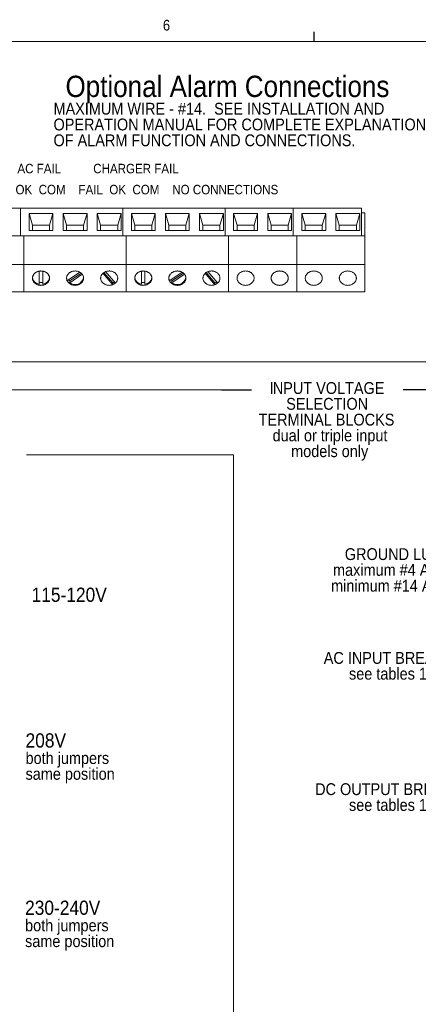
# Paper-space layout '6' of a CAD drawing. Header units: inches. Extents: x 2 to 174, y -5 to 135.
# Tile 8 of 26: x 46 to 75, y 66 to 135. Entities that reach past the tile are written whole.
import ezdxf

# ---------------------------------------------------------------- set-up
doc = ezdxf.new("R2010")
doc.units = ezdxf.units.IN
doc.header["$MEASUREMENT"] = 0
doc.layers.add('FORMAT', color=7, linetype='Continuous')
doc.styles.add('SLDTEXTSTYLE0', font='GOTHIC.TTF', dxfattribs={"width": 0.913})
doc.styles.add('SLDTEXTSTYLE1', font='GOTHIC.TTF', dxfattribs={"width": 0.913})

# ---------------------------------------------------------------- blocks, each defined once
blk = doc.blocks.new('SW_NOTE_54')
at = {"layer": 'FORMAT', "color": 0, "ltscale": 8, "attachment_point": 2}
for s, insert, char_height, style in [('I', (0.143, 1.064), 0.833, 'SLDTEXTSTYLE0'), ('NPUT VOLTAGE', (4.158, 1.064), 0.83333, 'SLDTEXTSTYLE1'), ('SELECTION', (4.056, -0.047), 0.8333, 'SLDTEXTSTYLE1'), ('TERMINAL BLOCKS', (4.01, -1.158), 0.83333, 'SLDTEXTSTYLE1'), ('dual or triple input ', (4.257, -2.269), 0.83333, 'SLDTEXTSTYLE0'), ('models only ', (4.234, -3.38), 0.83333, 'SLDTEXTSTYLE0')]:
    blk.add_mtext(s, dxfattribs=dict(at, insert=insert, char_height=char_height, style=style))
blk = doc.blocks.new('SW_NOTE_59')
at = {"layer": 'FORMAT', "color": 0, "ltscale": 8, "attachment_point": 2}
for s, insert, char_height, style in [('GROUND LUG', (3.555, 1.064), 0.8333, 'SLDTEXTSTYLE1'), ('maximum #4 AWG', (3.545, -0.047), 0.83333, 'SLDTEXTSTYLE0'), ('minimum #14 AWG', (3.551, -1.158), 0.83333, 'SLDTEXTSTYLE0')]:
    blk.add_mtext(s, dxfattribs=dict(at, insert=insert, char_height=char_height, style=style))
blk = doc.blocks.new('SW_NOTE_60')
at = {"layer": 'FORMAT', "color": 0, "ltscale": 8, "char_height": 0.83333, "attachment_point": 2}
for s, insert, style in [('AC INPUT BREAKER', (4.857, 1.064), 'SLDTEXTSTYLE1'), ('see tables 1,2 ', (4.856, -0.047), 'SLDTEXTSTYLE0')]:
    blk.add_mtext(s, dxfattribs=dict(at, insert=insert, style=style))
blk = doc.blocks.new('SW_NOTE_61')
at = {"layer": 'FORMAT', "color": 0, "ltscale": 8, "char_height": 0.83333, "attachment_point": 2}
for s, insert, style in [('DC OUTPUT BREAKER', (5.312, 1.064), 'SLDTEXTSTYLE1'), ('see tables 1,3 ', (5.323, -0.047), 'SLDTEXTSTYLE0')]:
    blk.add_mtext(s, dxfattribs=dict(at, insert=insert, style=style))
blk = doc.blocks.new('SW_NOTE_73')
at = {"layer": 'FORMAT', "color": 0, "ltscale": 8, "attachment_point": 1, "style": 'SLDTEXTSTYLE0'}
for s, insert, char_height in [('208V', (0, 1.277), 1), ('both jumpers', (0, -0.047), 0.83333), ('same position', (0, -1.158), 0.83333)]:
    blk.add_mtext(s, dxfattribs=dict(at, insert=insert, char_height=char_height))
blk = doc.blocks.new('SW_NOTE_74')
at = {"layer": 'FORMAT', "color": 0, "ltscale": 8, "attachment_point": 1, "style": 'SLDTEXTSTYLE0'}
for s, insert, char_height in [('230-240V', (0, 1.277), 1), ('both jumpers', (0, -0.047), 0.83333), ('same position', (0, -1.158), 0.83333)]:
    blk.add_mtext(s, dxfattribs=dict(at, insert=insert, char_height=char_height))
blk = doc.blocks.new('SW_NOTE_76')
at = {"layer": 'FORMAT', "color": 0, "ltscale": 8, "char_height": 0.83333, "attachment_point": 1, "style": 'SLDTEXTSTYLE0'}
for s, insert in [('MAXIMUM WIRE - #14.  SEE INSTALLATION AND ', (0, 1.064)), ('OPERATION MANUAL FOR COMPLETE EXPLANATION ', (0, -0.047)), ('OF ALARM FUNCTION AND CONNECTIONS.', (0, -1.158))]:
    blk.add_mtext(s, dxfattribs=dict(at, insert=insert))

psp = doc.layouts.new('6')

# ---------------------------------------------------------------- linework, layer by layer
at = {"color": 7, "linetype": 'Continuous', "lineweight": 15, "ltscale": 8}
for p, q in [((46.504, 121.551), (39.304, 121.551)), ((46.504, 119.601), (46.504, 121.551)), ((53.704, 121.551), (46.504, 121.551)), ((53.704, 119.601), (53.704, 121.551)), ((60.904, 121.551), (53.704, 121.551)), ((60.904, 119.601), (60.904, 121.551)), ((65.704, 121.551), (60.904, 121.551)), ((65.704, 119.601), (65.704, 121.551)), ((70.504, 121.551), (65.704, 121.551)), ((70.504, 119.601), (70.504, 121.551)), ((47.104, 121.191), (48.784, 121.191)), ((47.104, 119.991), (47.104, 121.191)), ((47.344, 120.371), (47.104, 121.191)), ((48.784, 121.191), (48.544, 120.371)), ((48.784, 121.191), (48.784, 119.991)), ((49.504, 121.191), (51.184, 121.191)), ((49.504, 119.991), (49.504, 121.191)), ((49.744, 120.371), (49.504, 121.191)), ((51.184, 121.191), (50.944, 120.371)), ((51.184, 121.191), (51.184, 119.991)), ((51.904, 119.991), (51.904, 121.191)), ((51.904, 121.191), (53.584, 121.191)), ((51.904, 121.191), (52.144, 120.371)), ((53.584, 121.191), (53.344, 120.371)), ((53.584, 121.191), (53.584, 119.991)), ((54.304, 121.191), (55.984, 121.191)), ((54.304, 119.991), (54.304, 121.191)), ((54.544, 120.371), (54.304, 121.191)), ((55.984, 121.191), (55.744, 120.371)), ((55.984, 121.191), (55.984, 119.991)), ((56.704, 121.191), (58.384, 121.191)), ((56.704, 119.991), (56.704, 121.191)), ((56.944, 120.371), (56.704, 121.191)), ((58.384, 121.191), (58.144, 120.371)), ((58.384, 121.191), (58.384, 119.991)), ((59.104, 119.991), (59.104, 121.191)), ((59.104, 121.191), (60.784, 121.191)), ((59.104, 121.191), (59.344, 120.371)), ((60.784, 121.191), (60.544, 120.371)), ((60.784, 121.191), (60.784, 119.991)), ((61.504, 121.191), (63.184, 121.191)), ((61.504, 119.991), (61.504, 121.191)), ((61.744, 120.371), (61.504, 121.191)), ((63.184, 121.191), (62.944, 120.371)), ((63.184, 121.191), (63.184, 119.991)), ((63.904, 119.991), (63.904, 121.191)), ((63.904, 121.191), (65.584, 121.191)), ((63.904, 121.191), (64.144, 120.371)), ((65.584, 121.191), (65.344, 120.371)), ((65.584, 121.191), (65.584, 119.991)), ((66.304, 121.191), (67.984, 121.191)), ((66.304, 119.991), (66.304, 121.191)), ((66.544, 120.371), (66.304, 121.191)), ((67.984, 121.191), (67.744, 120.371)), ((67.984, 121.191), (67.984, 119.991)), ((68.704, 119.991), (68.704, 121.191)), ((68.704, 121.191), (70.384, 121.191)), ((68.704, 121.191), (68.944, 120.371)), ((70.384, 121.191), (70.144, 120.371)), ((70.384, 121.191), (70.384, 119.991)), ((70.504, 121.24), (70.744, 121.24)), ((70.744, 119.601), (70.744, 121.24)), ((48.784, 119.991), (47.104, 119.991)), ((47.344, 119.991), (47.344, 120.371)), ((47.344, 120.371), (48.544, 120.371)), ((48.544, 120.371), (48.544, 119.991)), ((51.184, 119.991), (49.504, 119.991)), ((49.744, 119.991), (49.744, 120.371)), ((49.744, 120.371), (50.944, 120.371)), ((50.944, 120.371), (50.944, 119.991)), ((53.584, 119.991), (51.904, 119.991)), ((52.144, 119.991), (52.144, 120.371)), ((52.144, 120.371), (53.344, 120.371)), ((53.344, 120.371), (53.344, 119.991)), ((55.984, 119.991), (54.304, 119.991)), ((54.544, 119.991), (54.544, 120.371)), ((54.544, 120.371), (55.744, 120.371)), ((55.744, 120.371), (55.744, 119.991)), ((58.384, 119.991), (56.704, 119.991)), ((56.944, 119.991), (56.944, 120.371)), ((56.944, 120.371), (58.144, 120.371)), ((58.144, 120.371), (58.144, 119.991)), ((60.784, 119.991), (59.104, 119.991)), ((59.344, 119.991), (59.344, 120.371)), ((59.344, 120.371), (60.544, 120.371)), ((60.544, 120.371), (60.544, 119.991)), ((63.184, 119.991), (61.504, 119.991)), ((61.744, 119.991), (61.744, 120.371)), ((61.744, 120.371), (62.944, 120.371)), ((62.944, 120.371), (62.944, 119.991)), ((65.584, 119.991), (63.904, 119.991)), ((64.144, 119.991), (64.144, 120.371)), ((64.144, 120.371), (65.344, 120.371)), ((65.344, 120.371), (65.344, 119.991)), ((67.984, 119.991), (66.304, 119.991)), ((66.544, 119.991), (66.544, 120.371)), ((66.544, 120.371), (67.744, 120.371)), ((67.744, 120.371), (67.744, 119.991)), ((70.384, 119.991), (68.704, 119.991)), ((68.944, 119.991), (68.944, 120.371)), ((68.944, 120.371), (70.144, 120.371)), ((70.144, 120.371), (70.144, 119.991)), ((46.504, 119.601), (39.544, 119.601)), ((46.504, 119.601), (46.744, 119.601)), ((46.744, 117.591), (46.744, 119.601)), ((53.704, 119.601), (46.744, 119.601)), ((53.944, 119.601), (53.704, 119.601)), ((53.944, 117.591), (53.944, 119.601)), ((60.904, 119.601), (53.944, 119.601)), ((60.904, 119.601), (61.144, 119.601)), ((65.704, 119.601), (61.144, 119.601)), ((61.144, 117.591), (61.144, 119.601)), ((65.704, 119.601), (65.944, 119.601)), ((70.504, 119.601), (65.944, 119.601)), ((65.944, 117.591), (65.944, 119.601)), ((70.744, 119.601), (70.504, 119.601)), ((70.744, 117.591), (70.744, 119.601)), ((46.744, 117.591), (39.544, 117.591)), ((46.744, 115.671), (46.744, 117.591)), ((53.944, 117.591), (46.744, 117.591)), ((47.824, 117.126), (47.824, 116.201)), ((48.064, 116.201), (48.064, 117.126)), ((53.944, 115.671), (53.944, 117.591)), ((61.144, 117.591), (53.944, 117.591)), ((55.024, 117.126), (55.024, 116.201)), ((55.264, 116.201), (55.264, 117.126)), ((65.944, 117.591), (61.144, 117.591)), ((61.144, 115.671), (61.144, 117.591)), ((70.744, 117.591), (65.944, 117.591)), ((65.944, 115.671), (65.944, 117.591)), ((70.744, 115.671), (70.744, 117.591)), ((50.676, 117.052), (49.812, 116.463)), ((49.963, 116.435), (50.771, 116.986)), ((49.963, 116.306), (50.846, 116.908)), ((49.963, 116.435), (49.963, 116.306)), ((52.301, 116.972), (52.992, 116.171)), ((52.368, 117.025), (52.992, 116.301)), ((53.187, 116.29), (52.495, 117.091)), ((57.876, 117.052), (57.012, 116.463)), ((57.163, 116.435), (57.971, 116.986)), ((57.163, 116.306), (58.046, 116.908)), ((57.163, 116.435), (57.163, 116.306)), ((59.501, 116.972), (60.192, 116.171)), ((59.568, 117.025), (60.192, 116.301)), ((60.387, 116.29), (59.695, 117.091)), ((52.992, 116.301), (52.992, 116.171)), ((60.192, 116.301), (60.192, 116.171)), ((46.744, 115.671), (39.544, 115.671)), ((53.944, 115.671), (46.744, 115.671)), ((61.144, 115.671), (53.944, 115.671)), ((65.944, 115.671), (61.144, 115.671)), ((70.744, 115.671), (65.944, 115.671))]:
    psp.add_line(p, q, dxfattribs=at)
at = {"color": 7, "linetype": 'Continuous', "lineweight": 15, "ltscale": 8, "flags": 128}
for points in [[(47.944, 117.137), (47.986, 117.135), (48.027, 117.132), (48.069, 117.126), (48.109, 117.117), (48.149, 117.106), (48.188, 117.093), (48.226, 117.077), (48.262, 117.06), (48.297, 117.04), (48.33, 117.018), (48.361, 116.995), (48.39, 116.969), (48.417, 116.942), (48.441, 116.914), (48.464, 116.884), (48.483, 116.853), (48.5, 116.821), (48.515, 116.787), (48.526, 116.754), (48.535, 116.719), (48.541, 116.684), (48.544, 116.649), (48.544, 116.614), (48.541, 116.578), (48.535, 116.544), (48.526, 116.509), (48.515, 116.475), (48.5, 116.442), (48.483, 116.41), (48.464, 116.379), (48.441, 116.349), (48.417, 116.32), (48.39, 116.293), (48.361, 116.268), (48.33, 116.244), (48.297, 116.223), (48.262, 116.203), (48.226, 116.185), (48.188, 116.17), (48.149, 116.157), (48.109, 116.146), (48.069, 116.137), (48.027, 116.131), (47.986, 116.127), (47.944, 116.126), (47.902, 116.127), (47.86, 116.131), (47.819, 116.137), (47.779, 116.146), (47.739, 116.157), (47.7, 116.17), (47.662, 116.185), (47.626, 116.203), (47.591, 116.223), (47.558, 116.244), (47.527, 116.268), (47.498, 116.293), (47.471, 116.32), (47.447, 116.349), (47.424, 116.379), (47.405, 116.41), (47.388, 116.442), (47.373, 116.475), (47.362, 116.509), (47.353, 116.544), (47.347, 116.578), (47.344, 116.614), (47.344, 116.649), (47.347, 116.684), (47.353, 116.719), (47.362, 116.754), (47.373, 116.787), (47.388, 116.821), (47.405, 116.853), (47.424, 116.884), (47.447, 116.914), (47.471, 116.942), (47.498, 116.969), (47.527, 116.995), (47.558, 117.018), (47.591, 117.04), (47.626, 117.06), (47.662, 117.077), (47.7, 117.093), (47.739, 117.106), (47.779, 117.117), (47.819, 117.126), (47.86, 117.132), (47.902, 117.135), (47.944, 117.137)], [(50.344, 117.137), (50.386, 117.135), (50.427, 117.132), (50.469, 117.126), (50.509, 117.117), (50.549, 117.106), (50.588, 117.093), (50.626, 117.077), (50.662, 117.06), (50.697, 117.04), (50.73, 117.018), (50.761, 116.995), (50.79, 116.969), (50.817, 116.942), (50.841, 116.914), (50.864, 116.884), (50.883, 116.853), (50.9, 116.821), (50.915, 116.787), (50.926, 116.754), (50.935, 116.719), (50.941, 116.684), (50.944, 116.649), (50.944, 116.614), (50.941, 116.578), (50.935, 116.544), (50.926, 116.509), (50.915, 116.475), (50.9, 116.442), (50.883, 116.41), (50.864, 116.379), (50.841, 116.349), (50.817, 116.32), (50.79, 116.293), (50.761, 116.268), (50.73, 116.244), (50.697, 116.223), (50.662, 116.203), (50.626, 116.185), (50.588, 116.17), (50.549, 116.157), (50.509, 116.146), (50.469, 116.137), (50.427, 116.131), (50.386, 116.127), (50.344, 116.126), (50.302, 116.127), (50.26, 116.131), (50.219, 116.137), (50.179, 116.146), (50.139, 116.157), (50.1, 116.17), (50.062, 116.185), (50.026, 116.203), (49.991, 116.223), (49.958, 116.244), (49.927, 116.268), (49.898, 116.293), (49.871, 116.32), (49.847, 116.349), (49.824, 116.379), (49.805, 116.41), (49.788, 116.442), (49.773, 116.475), (49.762, 116.509), (49.753, 116.544), (49.747, 116.578), (49.744, 116.614), (49.744, 116.649), (49.747, 116.684), (49.753, 116.719), (49.762, 116.754), (49.773, 116.787), (49.788, 116.821), (49.805, 116.853), (49.824, 116.884), (49.847, 116.914), (49.871, 116.942), (49.898, 116.969), (49.927, 116.995), (49.958, 117.018), (49.991, 117.04), (50.026, 117.06), (50.062, 117.077), (50.1, 117.093), (50.139, 117.106), (50.179, 117.117), (50.219, 117.126), (50.26, 117.132), (50.302, 117.135), (50.344, 117.137)], [(52.744, 117.137), (52.786, 117.135), (52.827, 117.132), (52.869, 117.126), (52.909, 117.117), (52.949, 117.106), (52.988, 117.093), (53.026, 117.077), (53.062, 117.06), (53.097, 117.04), (53.13, 117.018), (53.161, 116.995), (53.19, 116.969), (53.217, 116.942), (53.241, 116.914), (53.264, 116.884), (53.283, 116.853), (53.3, 116.821), (53.315, 116.787), (53.326, 116.754), (53.335, 116.719), (53.341, 116.684), (53.344, 116.649), (53.344, 116.614), (53.341, 116.578), (53.335, 116.544), (53.326, 116.509), (53.315, 116.475), (53.3, 116.442), (53.283, 116.41), (53.264, 116.379), (53.241, 116.349), (53.217, 116.32), (53.19, 116.293), (53.161, 116.268), (53.13, 116.244), (53.097, 116.223), (53.062, 116.203), (53.026, 116.185), (52.988, 116.17), (52.949, 116.157), (52.909, 116.146), (52.869, 116.137), (52.827, 116.131), (52.786, 116.127), (52.744, 116.126), (52.702, 116.127), (52.66, 116.131), (52.619, 116.137), (52.579, 116.146), (52.539, 116.157), (52.5, 116.17), (52.462, 116.185), (52.426, 116.203), (52.391, 116.223), (52.358, 116.244), (52.327, 116.268), (52.298, 116.293), (52.271, 116.32), (52.247, 116.349), (52.224, 116.379), (52.205, 116.41), (52.188, 116.442), (52.173, 116.475), (52.162, 116.509), (52.153, 116.544), (52.147, 116.578), (52.144, 116.614), (52.144, 116.649), (52.147, 116.684), (52.153, 116.719), (52.162, 116.754), (52.173, 116.787), (52.188, 116.821), (52.205, 116.853), (52.224, 116.884), (52.247, 116.914), (52.271, 116.942), (52.298, 116.969), (52.327, 116.995), (52.358, 117.018), (52.391, 117.04), (52.426, 117.06), (52.462, 117.077), (52.5, 117.093), (52.539, 117.106), (52.579, 117.117), (52.619, 117.126), (52.66, 117.132), (52.702, 117.135), (52.744, 117.137)], [(52.495, 117.091), (52.534, 117.105), (52.574, 117.116), (52.615, 117.125), (52.657, 117.131), (52.698, 117.135), (52.741, 117.137), (52.783, 117.136), (52.825, 117.132), (52.866, 117.126), (52.907, 117.118), (52.947, 117.107), (52.986, 117.094), (53.024, 117.078), (53.061, 117.06), (53.096, 117.041), (53.129, 117.019), (53.16, 116.995), (53.19, 116.97), (53.217, 116.942), (53.241, 116.914), (53.264, 116.884), (53.283, 116.852), (53.301, 116.82), (53.315, 116.787), (53.326, 116.752), (53.335, 116.718), (53.341, 116.683), (53.344, 116.647), (53.343, 116.612), (53.34, 116.576), (53.334, 116.541), (53.325, 116.507), (53.314, 116.472), (53.299, 116.439), (53.282, 116.407), (53.261, 116.376), (53.239, 116.346), (53.214, 116.317), (53.187, 116.29)], [(55.144, 117.137), (55.186, 117.135), (55.227, 117.132), (55.269, 117.126), (55.309, 117.117), (55.349, 117.106), (55.388, 117.093), (55.426, 117.077), (55.462, 117.06), (55.497, 117.04), (55.53, 117.018), (55.561, 116.995), (55.59, 116.969), (55.617, 116.942), (55.641, 116.914), (55.664, 116.884), (55.683, 116.853), (55.7, 116.821), (55.715, 116.787), (55.726, 116.754), (55.735, 116.719), (55.741, 116.684), (55.744, 116.649), (55.744, 116.614), (55.741, 116.578), (55.735, 116.544), (55.726, 116.509), (55.715, 116.475), (55.7, 116.442), (55.683, 116.41), (55.664, 116.379), (55.641, 116.349), (55.617, 116.32), (55.59, 116.293), (55.561, 116.268), (55.53, 116.244), (55.497, 116.223), (55.462, 116.203), (55.426, 116.185), (55.388, 116.17), (55.349, 116.157), (55.309, 116.146), (55.269, 116.137), (55.227, 116.131), (55.186, 116.127), (55.144, 116.126), (55.102, 116.127), (55.06, 116.131), (55.019, 116.137), (54.979, 116.146), (54.939, 116.157), (54.9, 116.17), (54.862, 116.185), (54.826, 116.203), (54.791, 116.223), (54.758, 116.244), (54.727, 116.268), (54.698, 116.293), (54.671, 116.32), (54.647, 116.349), (54.624, 116.379), (54.605, 116.41), (54.588, 116.442), (54.573, 116.475), (54.562, 116.509), (54.553, 116.544), (54.547, 116.578), (54.544, 116.614), (54.544, 116.649), (54.547, 116.684), (54.553, 116.719), (54.562, 116.754), (54.573, 116.787), (54.588, 116.821), (54.605, 116.853), (54.624, 116.884), (54.647, 116.914), (54.671, 116.942), (54.698, 116.969), (54.727, 116.995), (54.758, 117.018), (54.791, 117.04), (54.826, 117.06), (54.862, 117.077), (54.9, 117.093), (54.939, 117.106), (54.979, 117.117), (55.019, 117.126), (55.06, 117.132), (55.102, 117.135), (55.144, 117.137)], [(57.544, 117.137), (57.586, 117.135), (57.627, 117.132), (57.669, 117.126), (57.709, 117.117), (57.749, 117.106), (57.788, 117.093), (57.826, 117.077), (57.862, 117.06), (57.897, 117.04), (57.93, 117.018), (57.961, 116.995), (57.99, 116.969), (58.017, 116.942), (58.041, 116.914), (58.064, 116.884), (58.083, 116.853), (58.1, 116.821), (58.115, 116.787), (58.126, 116.754), (58.135, 116.719), (58.141, 116.684), (58.144, 116.649), (58.144, 116.614), (58.141, 116.578), (58.135, 116.544), (58.126, 116.509), (58.115, 116.475), (58.1, 116.442), (58.083, 116.41), (58.064, 116.379), (58.041, 116.349), (58.017, 116.32), (57.99, 116.293), (57.961, 116.268), (57.93, 116.244), (57.897, 116.223), (57.862, 116.203), (57.826, 116.185), (57.788, 116.17), (57.749, 116.157), (57.709, 116.146), (57.669, 116.137), (57.627, 116.131), (57.586, 116.127), (57.544, 116.126), (57.502, 116.127), (57.46, 116.131), (57.419, 116.137), (57.379, 116.146), (57.339, 116.157), (57.3, 116.17), (57.262, 116.185), (57.226, 116.203), (57.191, 116.223), (57.158, 116.244), (57.127, 116.268), (57.098, 116.293), (57.071, 116.32), (57.047, 116.349), (57.024, 116.379), (57.005, 116.41), (56.988, 116.442), (56.973, 116.475), (56.962, 116.509), (56.953, 116.544), (56.947, 116.578), (56.944, 116.614), (56.944, 116.649), (56.947, 116.684), (56.953, 116.719), (56.962, 116.754), (56.973, 116.787), (56.988, 116.821), (57.005, 116.853), (57.024, 116.884), (57.047, 116.914), (57.071, 116.942), (57.098, 116.969), (57.127, 116.995), (57.158, 117.018), (57.191, 117.04), (57.226, 117.06), (57.262, 117.077), (57.3, 117.093), (57.339, 117.106), (57.379, 117.117), (57.419, 117.126), (57.46, 117.132), (57.502, 117.135), (57.544, 117.137)], [(59.944, 117.137), (59.986, 117.135), (60.027, 117.132), (60.069, 117.126), (60.109, 117.117), (60.149, 117.106), (60.188, 117.093), (60.226, 117.077), (60.262, 117.06), (60.297, 117.04), (60.33, 117.018), (60.361, 116.995), (60.39, 116.969), (60.417, 116.942), (60.441, 116.914), (60.464, 116.884), (60.483, 116.853), (60.5, 116.821), (60.515, 116.787), (60.526, 116.754), (60.535, 116.719), (60.541, 116.684), (60.544, 116.649), (60.544, 116.614), (60.541, 116.578), (60.535, 116.544), (60.526, 116.509), (60.515, 116.475), (60.5, 116.442), (60.483, 116.41), (60.464, 116.379), (60.441, 116.349), (60.417, 116.32), (60.39, 116.293), (60.361, 116.268), (60.33, 116.244), (60.297, 116.223), (60.262, 116.203), (60.226, 116.185), (60.188, 116.17), (60.149, 116.157), (60.109, 116.146), (60.069, 116.137), (60.027, 116.131), (59.986, 116.127), (59.944, 116.126), (59.902, 116.127), (59.86, 116.131), (59.819, 116.137), (59.779, 116.146), (59.739, 116.157), (59.7, 116.17), (59.662, 116.185), (59.626, 116.203), (59.591, 116.223), (59.558, 116.244), (59.527, 116.268), (59.498, 116.293), (59.471, 116.32), (59.447, 116.349), (59.424, 116.379), (59.405, 116.41), (59.388, 116.442), (59.373, 116.475), (59.362, 116.509), (59.353, 116.544), (59.347, 116.578), (59.344, 116.614), (59.344, 116.649), (59.347, 116.684), (59.353, 116.719), (59.362, 116.754), (59.373, 116.787), (59.388, 116.821), (59.405, 116.853), (59.424, 116.884), (59.447, 116.914), (59.471, 116.942), (59.498, 116.969), (59.527, 116.995), (59.558, 117.018), (59.591, 117.04), (59.626, 117.06), (59.662, 117.077), (59.7, 117.093), (59.739, 117.106), (59.779, 117.117), (59.819, 117.126), (59.86, 117.132), (59.902, 117.135), (59.944, 117.137)], [(59.695, 117.091), (59.734, 117.105), (59.774, 117.116), (59.815, 117.125), (59.857, 117.131), (59.898, 117.135), (59.941, 117.137), (59.983, 117.136), (60.025, 117.132), (60.066, 117.126), (60.107, 117.118), (60.147, 117.107), (60.186, 117.094), (60.224, 117.078), (60.261, 117.06), (60.296, 117.041), (60.329, 117.019), (60.36, 116.995), (60.39, 116.97), (60.417, 116.942), (60.441, 116.914), (60.464, 116.884), (60.483, 116.852), (60.501, 116.82), (60.515, 116.787), (60.526, 116.752), (60.535, 116.718), (60.541, 116.683), (60.544, 116.647), (60.543, 116.612), (60.54, 116.576), (60.534, 116.541), (60.525, 116.507), (60.514, 116.472), (60.499, 116.439), (60.482, 116.407), (60.461, 116.376), (60.439, 116.346), (60.414, 116.317), (60.387, 116.29)], [(62.344, 117.137), (62.386, 117.135), (62.427, 117.132), (62.469, 117.126), (62.509, 117.117), (62.549, 117.106), (62.588, 117.093), (62.626, 117.077), (62.662, 117.06), (62.697, 117.04), (62.73, 117.018), (62.761, 116.995), (62.79, 116.969), (62.817, 116.942), (62.841, 116.914), (62.864, 116.884), (62.883, 116.853), (62.9, 116.821), (62.915, 116.787), (62.926, 116.754), (62.935, 116.719), (62.941, 116.684), (62.944, 116.649), (62.944, 116.614), (62.941, 116.578), (62.935, 116.544), (62.926, 116.509), (62.915, 116.475), (62.9, 116.442), (62.883, 116.41), (62.864, 116.379), (62.841, 116.349), (62.817, 116.32), (62.79, 116.293), (62.761, 116.268), (62.73, 116.244), (62.697, 116.223), (62.662, 116.203), (62.626, 116.185), (62.588, 116.17), (62.549, 116.157), (62.509, 116.146), (62.469, 116.137), (62.427, 116.131), (62.386, 116.127), (62.344, 116.126), (62.302, 116.127), (62.26, 116.131), (62.219, 116.137), (62.179, 116.146), (62.139, 116.157), (62.1, 116.17), (62.062, 116.185), (62.026, 116.203), (61.991, 116.223), (61.958, 116.244), (61.927, 116.268), (61.898, 116.293), (61.871, 116.32), (61.847, 116.349), (61.824, 116.379), (61.805, 116.41), (61.788, 116.442), (61.773, 116.475), (61.762, 116.509), (61.753, 116.544), (61.747, 116.578), (61.744, 116.614), (61.744, 116.649), (61.747, 116.684), (61.753, 116.719), (61.762, 116.754), (61.773, 116.787), (61.788, 116.821), (61.805, 116.853), (61.824, 116.884), (61.847, 116.914), (61.871, 116.942), (61.898, 116.969), (61.927, 116.995), (61.958, 117.018), (61.991, 117.04), (62.026, 117.06), (62.062, 117.077), (62.1, 117.093), (62.139, 117.106), (62.179, 117.117), (62.219, 117.126), (62.26, 117.132), (62.302, 117.135), (62.344, 117.137)], [(64.744, 117.137), (64.786, 117.135), (64.827, 117.132), (64.869, 117.126), (64.909, 117.117), (64.949, 117.106), (64.988, 117.093), (65.026, 117.077), (65.062, 117.06), (65.097, 117.04), (65.13, 117.018), (65.161, 116.995), (65.19, 116.969), (65.217, 116.942), (65.241, 116.914), (65.264, 116.884), (65.283, 116.853), (65.3, 116.821), (65.315, 116.787), (65.326, 116.754), (65.335, 116.719), (65.341, 116.684), (65.344, 116.649), (65.344, 116.614), (65.341, 116.578), (65.335, 116.544), (65.326, 116.509), (65.315, 116.475), (65.3, 116.442), (65.283, 116.41), (65.264, 116.379), (65.241, 116.349), (65.217, 116.32), (65.19, 116.293), (65.161, 116.268), (65.13, 116.244), (65.097, 116.223), (65.062, 116.203), (65.026, 116.185), (64.988, 116.17), (64.949, 116.157), (64.909, 116.146), (64.869, 116.137), (64.827, 116.131), (64.786, 116.127), (64.744, 116.126), (64.702, 116.127), (64.66, 116.131), (64.619, 116.137), (64.579, 116.146), (64.539, 116.157), (64.5, 116.17), (64.462, 116.185), (64.426, 116.203), (64.391, 116.223), (64.358, 116.244), (64.327, 116.268), (64.298, 116.293), (64.271, 116.32), (64.247, 116.349), (64.224, 116.379), (64.205, 116.41), (64.188, 116.442), (64.173, 116.475), (64.162, 116.509), (64.153, 116.544), (64.147, 116.578), (64.144, 116.614), (64.144, 116.649), (64.147, 116.684), (64.153, 116.719), (64.162, 116.754), (64.173, 116.787), (64.188, 116.821), (64.205, 116.853), (64.224, 116.884), (64.247, 116.914), (64.271, 116.942), (64.298, 116.969), (64.327, 116.995), (64.358, 117.018), (64.391, 117.04), (64.426, 117.06), (64.462, 117.077), (64.5, 117.093), (64.539, 117.106), (64.579, 117.117), (64.619, 117.126), (64.66, 117.132), (64.702, 117.135), (64.744, 117.137)], [(67.144, 117.137), (67.186, 117.135), (67.227, 117.132), (67.269, 117.126), (67.309, 117.117), (67.349, 117.106), (67.388, 117.093), (67.426, 117.077), (67.462, 117.06), (67.497, 117.04), (67.53, 117.018), (67.561, 116.995), (67.59, 116.969), (67.617, 116.942), (67.641, 116.914), (67.664, 116.884), (67.683, 116.853), (67.7, 116.821), (67.715, 116.787), (67.726, 116.754), (67.735, 116.719), (67.741, 116.684), (67.744, 116.649), (67.744, 116.614), (67.741, 116.578), (67.735, 116.544), (67.726, 116.509), (67.715, 116.475), (67.7, 116.442), (67.683, 116.41), (67.664, 116.379), (67.641, 116.349), (67.617, 116.32), (67.59, 116.293), (67.561, 116.268), (67.53, 116.244), (67.497, 116.223), (67.462, 116.203), (67.426, 116.185), (67.388, 116.17), (67.349, 116.157), (67.309, 116.146), (67.269, 116.137), (67.227, 116.131), (67.186, 116.127), (67.144, 116.126), (67.102, 116.127), (67.06, 116.131), (67.019, 116.137), (66.979, 116.146), (66.939, 116.157), (66.9, 116.17), (66.862, 116.185), (66.826, 116.203), (66.791, 116.223), (66.758, 116.244), (66.727, 116.268), (66.698, 116.293), (66.671, 116.32), (66.647, 116.349), (66.624, 116.379), (66.605, 116.41), (66.588, 116.442), (66.573, 116.475), (66.562, 116.509), (66.553, 116.544), (66.547, 116.578), (66.544, 116.614), (66.544, 116.649), (66.547, 116.684), (66.553, 116.719), (66.562, 116.754), (66.573, 116.787), (66.588, 116.821), (66.605, 116.853), (66.624, 116.884), (66.647, 116.914), (66.671, 116.942), (66.698, 116.969), (66.727, 116.995), (66.758, 117.018), (66.791, 117.04), (66.826, 117.06), (66.862, 117.077), (66.9, 117.093), (66.939, 117.106), (66.979, 117.117), (67.019, 117.126), (67.06, 117.132), (67.102, 117.135), (67.144, 117.137)], [(69.544, 117.137), (69.586, 117.135), (69.627, 117.132), (69.669, 117.126), (69.709, 117.117), (69.749, 117.106), (69.788, 117.093), (69.826, 117.077), (69.862, 117.06), (69.897, 117.04), (69.93, 117.018), (69.961, 116.995), (69.99, 116.969), (70.017, 116.942), (70.041, 116.914), (70.064, 116.884), (70.083, 116.853), (70.1, 116.821), (70.115, 116.787), (70.126, 116.754), (70.135, 116.719), (70.141, 116.684), (70.144, 116.649), (70.144, 116.614), (70.141, 116.578), (70.135, 116.544), (70.126, 116.509), (70.115, 116.475), (70.1, 116.442), (70.083, 116.41), (70.064, 116.379), (70.041, 116.349), (70.017, 116.32), (69.99, 116.293), (69.961, 116.268), (69.93, 116.244), (69.897, 116.223), (69.862, 116.203), (69.826, 116.185), (69.788, 116.17), (69.749, 116.157), (69.709, 116.146), (69.669, 116.137), (69.627, 116.131), (69.586, 116.127), (69.544, 116.126), (69.502, 116.127), (69.46, 116.131), (69.419, 116.137), (69.379, 116.146), (69.339, 116.157), (69.3, 116.17), (69.262, 116.185), (69.226, 116.203), (69.191, 116.223), (69.158, 116.244), (69.127, 116.268), (69.098, 116.293), (69.071, 116.32), (69.047, 116.349), (69.024, 116.379), (69.005, 116.41), (68.988, 116.442), (68.973, 116.475), (68.962, 116.509), (68.953, 116.544), (68.947, 116.578), (68.944, 116.614), (68.944, 116.649), (68.947, 116.684), (68.953, 116.719), (68.962, 116.754), (68.973, 116.787), (68.988, 116.821), (69.005, 116.853), (69.024, 116.884), (69.047, 116.914), (69.071, 116.942), (69.098, 116.969), (69.127, 116.995), (69.158, 117.018), (69.191, 117.04), (69.226, 117.06), (69.262, 117.077), (69.3, 117.093), (69.339, 117.106), (69.379, 117.117), (69.419, 117.126), (69.46, 117.132), (69.502, 117.135), (69.544, 117.137)], [(52.992, 116.171), (52.953, 116.158), (52.913, 116.147), (52.873, 116.138), (52.831, 116.131), (52.789, 116.128), (52.747, 116.126), (52.705, 116.127), (52.663, 116.131), (52.622, 116.137), (52.581, 116.145), (52.541, 116.156), (52.502, 116.169), (52.464, 116.185), (52.427, 116.202), (52.392, 116.222), (52.359, 116.244), (52.328, 116.267), (52.298, 116.293), (52.271, 116.32), (52.246, 116.349), (52.224, 116.379), (52.204, 116.41), (52.187, 116.443), (52.173, 116.476), (52.161, 116.51), (52.153, 116.545), (52.147, 116.58), (52.144, 116.615), (52.144, 116.651), (52.148, 116.686), (52.154, 116.721), (52.163, 116.756), (52.174, 116.79), (52.189, 116.823), (52.206, 116.856), (52.226, 116.887), (52.249, 116.917), (52.274, 116.945), (52.301, 116.972)], [(60.192, 116.171), (60.153, 116.158), (60.114, 116.147), (60.073, 116.138), (60.031, 116.131), (59.989, 116.128), (59.947, 116.126), (59.905, 116.127), (59.863, 116.131), (59.822, 116.137), (59.781, 116.145), (59.741, 116.156), (59.702, 116.169), (59.664, 116.185), (59.627, 116.202), (59.592, 116.222), (59.559, 116.244), (59.528, 116.267), (59.498, 116.293), (59.471, 116.32), (59.446, 116.349), (59.424, 116.379), (59.404, 116.41), (59.387, 116.443), (59.373, 116.476), (59.361, 116.51), (59.353, 116.545), (59.347, 116.58), (59.344, 116.615), (59.344, 116.651), (59.348, 116.686), (59.354, 116.721), (59.363, 116.756), (59.374, 116.79), (59.389, 116.823), (59.406, 116.856), (59.426, 116.887), (59.449, 116.917), (59.474, 116.945), (59.501, 116.972)]]:
    psp.add_lwpolyline(points, dxfattribs=at)
at = {"color": 7, "linetype": 'Continuous', "lineweight": 15, "ltscale": 64}
for centre, radius, start, end in [((47.88, 116.738), 0.54, 187.91073, 264.04532), ((48.004, 116.743), 0.545, 276.36332, 351.68063), ((50.19, 116.7), 0.446, 184.61072, 212.00072), ((50.281, 116.896), 0.56, 223.91035, 235.37952), ((50.339, 116.796), 0.618, 232.47143, 347.63055), ((55.08, 116.738), 0.54, 187.91035, 264.0456), ((55.204, 116.743), 0.545, 276.36327, 351.68058), ((57.39, 116.7), 0.446, 184.60992, 212.00153), ((57.482, 116.898), 0.562, 223.93512, 235.35475), ((57.539, 116.796), 0.618, 232.47147, 347.63048), ((47.944, 117.03), 0.71, 260.27032, 279.72968), ((52.769, 116.887), 0.627, 290.84461, 304.01796), ((55.144, 117.03), 0.71, 260.27024, 279.72976), ((59.969, 116.887), 0.627, 290.84338, 304.01919)]:
    psp.add_arc(centre, radius, start, end, dxfattribs=at)
at = {"layer": 'FORMAT', "ltscale": 8}
psp.add_line((67.183, 133.285), (67.183, 133.963), dxfattribs=at)
at = {"layer": 'FORMAT', "lineweight": 0, "ltscale": 8}
psp.add_line((4.183, 133.285), (172.183, 133.285), dxfattribs=at)
at = {"layer": 'FORMAT', "color": 7, "lineweight": 0, "ltscale": 8}
for p, q in [((114.952, 110.752), (6.7, 110.752)), ((61.486, 104.186), (46.92, 104.186)), ((61.486, 41.535), (61.486, 104.186))]:
    psp.add_line(p, q, dxfattribs=at)
at = {"layer": 'FORMAT', "color": 7, "ltscale": 8}
for p, q in [((36.692, 108.8), (60.66, 108.781)), ((60.66, 108.781), (62.756, 108.781))]:
    psp.add_line(p, q, dxfattribs=at)
at = {"layer": 'FORMAT', "color": 1, "ltscale": 8}
psp.add_line((75.417, 108.781), (73.448, 108.781), dxfattribs=at)

# ---------------------------------------------------------------- block references
at = {"layer": 'FORMAT', "ltscale": 8}
psp.add_blockref('SW_NOTE_76', (48.824, 127.91), dxfattribs=at)
at = {"layer": 'FORMAT', "color": 7, "ltscale": 8}
for name, p in [('SW_NOTE_54', (64.032, 108.25)), ('SW_NOTE_59', (69.223, 96.562)), ('SW_NOTE_60', (67.937, 89.256)), ('SW_NOTE_73', (46.856, 83.319)), ('SW_NOTE_61', (67.47, 80.019)), ('SW_NOTE_74', (46.824, 71.544))]:
    psp.add_blockref(name, p, dxfattribs=at)

# ---------------------------------------------------------------- texts
at = {"layer": 'FORMAT', "color": 7, "ltscale": 8, "attachment_point": 1}
for s, insert, char_height, style in [('6', (56.523, 134.809), 0.75, 'SLDTEXTSTYLE0'), ('END DISCHARGE       LOW DC       BATTERY CHECK   GROUND FAULT       HIGH DC             AC FAIL          CHARGER FAIL       ', (11.191, 124.678), 0.666667, 'SLDTEXTSTYLE0'), ('FAIL  OK  COM      FAIL  OK  COM   FAIL  OK  COM   FAIL  OK  COM   FAIL  OK  COM    FAIL  OK  COM    FAIL  OK  COM    NO CONNECTIONS', (11.191, 123.198), 0.666667, 'SLDTEXTSTYLE0'), ('Input Voltage Codes P, T (Triple Input)', (23.62, 100.774), 1, 'SLDTEXTSTYLE1'), ('115-120V', (47.281, 94.85), 1, 'SLDTEXTSTYLE0')]:
    psp.add_mtext(s, dxfattribs=dict(at, insert=insert, char_height=char_height, style=style))
at = {"layer": 'FORMAT', "ltscale": 8, "insert": (61.069, 130.879), "char_height": 1.5, "attachment_point": 2, "style": 'SLDTEXTSTYLE1'}
psp.add_mtext('Optional Alarm Connections', dxfattribs=at)

doc.saveas('drawing.dxf')
